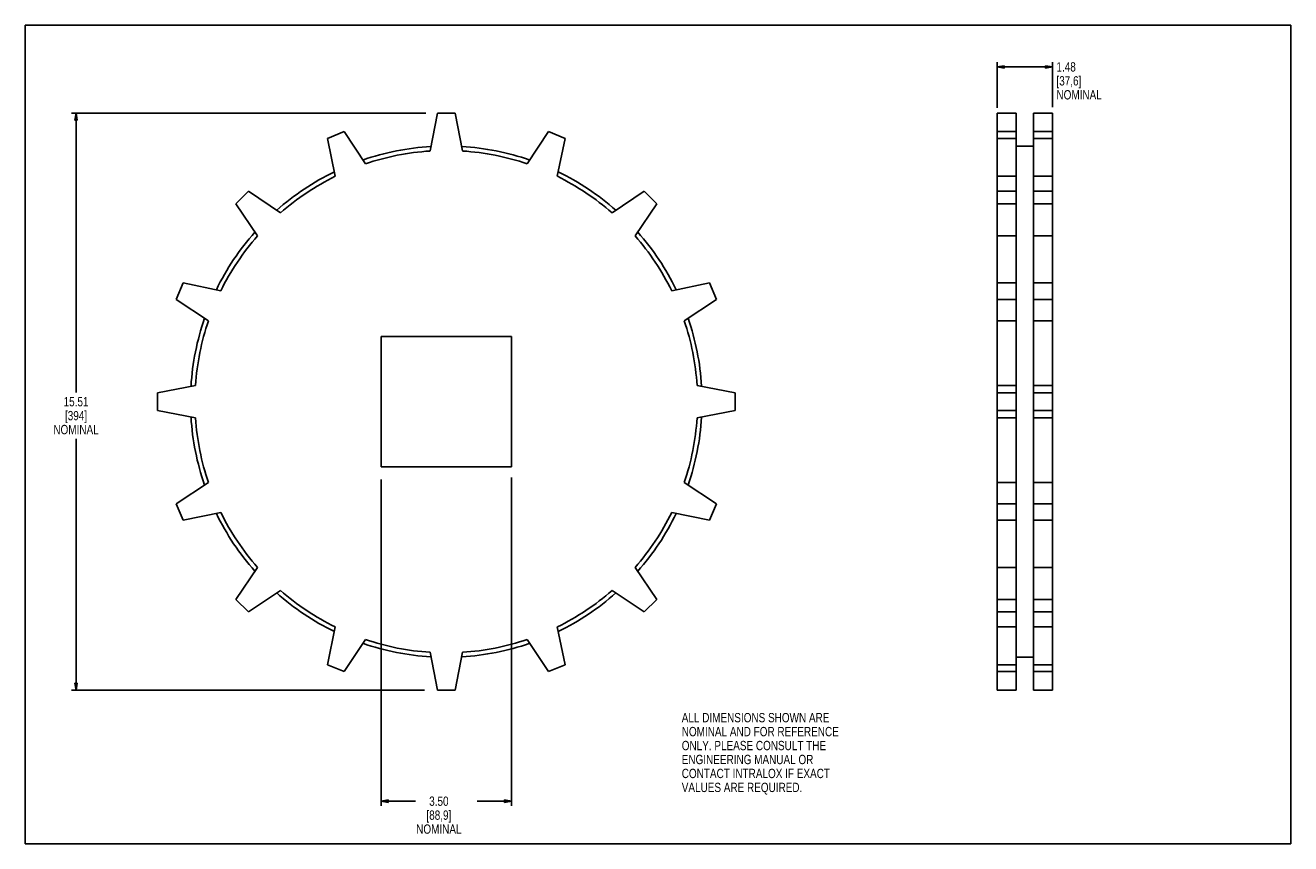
# Model space of a CAD drawing. Header units: inches. Extents: x 0 to 34, y 0 to 22.
import ezdxf

# ---------------------------------------------------------------- set-up
doc = ezdxf.new("R2010")
doc.units = ezdxf.units.IN
doc.header["$LTSCALE"] = 1.87
doc.header["$MEASUREMENT"] = 0
doc.layers.get('0').update_dxf_attribs({"linetype": 'CONTINUOUS'})
doc.styles.get("Standard").update_dxf_attribs({"font": 'txt', "width": 0.8})
doc.dimstyles.new('DIMSTYLE_1', dxfattribs={"dimtxt": 0.25, "dimasz": 0.1875, "dimexe": 0.18, "dimexo": 0.0625, "dimgap": 0.09, "dimtad": 0, "dimtih": 1, "dimtoh": 1, "dimzin": 4, "dimdsep": 46, "dimtxsty": 'STANDARD', "dimblk": 'CLOSED', "dimblk1": 'CLOSED', "dimblk2": 'CLOSED', "dimcen": 0.09, "dimadec": 0, "dimazin": 0, "dimtp": 0.011811, "dimtm": 0.011811, "dimtfac": 1, "dimtofl": 0, "dimtmove": 0, "dimatfit": 3, "dimldrblk": 'CLOSED', "dimfxl": 1, "dimtolj": 1, "dimtzin": 4, "dimarcsym": 0})
doc.dimstyles.new('DIMSTYLE_2', dxfattribs={"dimtxt": 0.25, "dimasz": 0.1875, "dimexe": 0.18, "dimexo": 0.0625, "dimgap": 0.09, "dimtad": 0, "dimtih": 1, "dimtoh": 1, "dimzin": 4, "dimdsep": 46, "dimtxsty": 'STANDARD', "dimblk": 'CLOSED', "dimblk1": 'CLOSED', "dimblk2": 'CLOSED', "dimcen": 0.09, "dimadec": 0, "dimazin": 0, "dimtp": 0.019685, "dimtm": 0.019685, "dimtfac": 1, "dimtofl": 0, "dimtmove": 0, "dimatfit": 3, "dimldrblk": 'CLOSED', "dimfxl": 1, "dimtolj": 1, "dimtzin": 4, "dimarcsym": 0})

# ---------------------------------------------------------------- blocks, each defined once
blk = doc.blocks.new('_CLOSED')
at = {"color": 0, "linetype": 'BYBLOCK'}
for p, q in [((0, 0), (-1, 0.17)), ((-1, 0.17), (-1, -0.17)), ((-1, -0.17), (0, 0)), ((-1, 0), (0, 0))]:
    blk.add_line(p, q, dxfattribs=at)
blk = doc.blocks.new('*D0')
at = {"color": 3, "linetype": 'CONTINUOUS'}
for p, q in [((9.562, 9.792), (9.562, 1.018)), ((13.062, 9.847), (13.062, 1.018)), ((9.562, 1.143), (10.487, 1.143)), ((13.062, 1.143), (12.137, 1.143))]:
    blk.add_line(p, q, dxfattribs=at)
at = {"color": 3, "linetype": 'CONTINUOUS', "xscale": 0.1875, "yscale": 0.1875, "zscale": 0.1875, "rotation": 180}
blk.add_blockref('_CLOSED', (9.562, 1.143), dxfattribs=at)
at = {"color": 3, "linetype": 'CONTINUOUS', "xscale": 0.1875, "yscale": 0.1875, "zscale": 0.1875}
blk.add_blockref('_CLOSED', (13.062, 1.143), dxfattribs=at)
at = {"color": 3, "linetype": 'CONTINUOUS', "insert": (11.112, 1.268), "char_height": 0.25, "width": 1.4, "attachment_point": 2, "line_spacing_factor": 0.9}
blk.add_mtext('3.50\\P[88,9]\\PNOMINAL', dxfattribs=at)
blk = doc.blocks.new('*D1')
at = {"color": 3, "linetype": 'CONTINUOUS'}
for p, q in [((10.765, 19.64), (1.238, 19.64)), ((1.363, 19.64), (1.363, 12.133)), ((1.363, 4.127), (1.363, 10.883)), ((10.729, 4.127), (1.238, 4.127))]:
    blk.add_line(p, q, dxfattribs=at)
at = {"color": 3, "linetype": 'CONTINUOUS', "xscale": 0.1875, "yscale": 0.1875, "zscale": 0.1875}
for p, rotation in [((1.363, 19.64), 90), ((1.363, 4.127), 270)]:
    blk.add_blockref('_CLOSED', p, dxfattribs=dict(at, rotation=rotation))
at = {"color": 3, "linetype": 'CONTINUOUS', "insert": (1.363, 12.008), "char_height": 0.25, "width": 1.4, "attachment_point": 2, "line_spacing_factor": 0.9}
blk.add_mtext('15.51\\P[394]\\PNOMINAL', dxfattribs=at)
blk = doc.blocks.new('*D2')
at = {"color": 3, "linetype": 'CONTINUOUS'}
for p, q in [((26.117, 19.783), (26.117, 21.007)), ((26.117, 20.882), (26.857, 20.882)), ((27.597, 20.882), (26.857, 20.882)), ((26.857, 20.882), (27.581, 20.882)), ((27.597, 19.797), (27.597, 21.007))]:
    blk.add_line(p, q, dxfattribs=at)
at = {"color": 3, "linetype": 'CONTINUOUS', "xscale": 0.1875, "yscale": 0.1875, "zscale": 0.1875, "rotation": 180}
blk.add_blockref('_CLOSED', (26.117, 20.882), dxfattribs=at)
at = {"color": 3, "linetype": 'CONTINUOUS', "xscale": 0.1875, "yscale": 0.1875, "zscale": 0.1875}
blk.add_blockref('_CLOSED', (27.597, 20.882), dxfattribs=at)
at = {"color": 3, "linetype": 'CONTINUOUS', "insert": (27.706, 21.007), "char_height": 0.25, "width": 1.4, "attachment_point": 1, "line_spacing_factor": 0.9}
blk.add_mtext('1.48\\P[37,6]\\PNOMINAL', dxfattribs=at)

msp = doc.modelspace()

# ---------------------------------------------------------------- linework, layer by layer
at = {"color": 7, "linetype": 'CONTINUOUS'}
for p, q in [((0, 0), (0, 22)), ((0, 22), (34, 22)), ((34, 0), (34, 22)), ((11.072, 19.64), (10.874, 18.621)), ((11.552, 19.64), (11.072, 19.64)), ((11.75, 18.621), (11.552, 19.64)), ((26.117, 4.127), (26.117, 19.64)), ((26.627, 19.64), (26.117, 19.64)), ((26.627, 4.127), (26.627, 19.64)), ((27.087, 4.127), (27.087, 19.64)), ((27.597, 19.64), (27.087, 19.64)), ((27.597, 4.127), (27.597, 19.64)), ((8.565, 19.141), (8.122, 18.958)), ((9.138, 18.275), (8.565, 19.141)), ((14.059, 19.141), (13.485, 18.275)), ((14.502, 18.958), (14.059, 19.141)), ((26.627, 19.141), (26.117, 19.141)), ((27.597, 19.141), (27.087, 19.141)), ((8.122, 18.958), (8.329, 17.94)), ((14.295, 17.94), (14.502, 18.958)), ((26.627, 18.958), (26.117, 18.958)), ((27.087, 18.755), (26.627, 18.755)), ((27.597, 18.958), (27.087, 18.958)), ((26.627, 17.94), (26.117, 17.94)), ((27.597, 17.94), (27.087, 17.94)), ((5.997, 17.538), (5.658, 17.198)), ((6.858, 16.957), (5.997, 17.538)), ((16.627, 17.538), (15.766, 16.957)), ((16.966, 17.198), (16.627, 17.538)), ((26.627, 17.538), (26.117, 17.538)), ((27.597, 17.538), (27.087, 17.538)), ((5.658, 17.198), (6.238, 16.337)), ((16.386, 16.337), (16.966, 17.198)), ((26.627, 17.198), (26.117, 17.198)), ((27.597, 17.198), (27.087, 17.198)), ((26.627, 16.337), (26.117, 16.337)), ((27.597, 16.337), (27.087, 16.337)), ((4.238, 15.073), (4.054, 14.63)), ((5.255, 14.866), (4.238, 15.073)), ((18.386, 15.073), (17.369, 14.866)), ((18.57, 14.63), (18.386, 15.073)), ((26.627, 15.073), (26.117, 15.073)), ((27.597, 15.073), (27.087, 15.073)), ((4.054, 14.63), (4.92, 14.057)), ((17.704, 14.057), (18.57, 14.63)), ((26.627, 14.63), (26.117, 14.63)), ((27.597, 14.63), (27.087, 14.63)), ((26.627, 14.057), (26.117, 14.057)), ((27.597, 14.057), (27.087, 14.057)), ((9.562, 13.633), (9.562, 10.133)), ((13.062, 13.633), (9.562, 13.633)), ((13.062, 10.133), (13.062, 13.633)), ((4.575, 12.321), (3.555, 12.123)), ((19.069, 12.123), (18.049, 12.321)), ((26.627, 12.321), (26.117, 12.321)), ((27.597, 12.321), (27.087, 12.321)), ((3.555, 12.123), (3.555, 11.643)), ((19.069, 11.643), (19.069, 12.123)), ((26.627, 12.123), (26.117, 12.123)), ((27.597, 12.123), (27.087, 12.123)), ((3.555, 11.643), (4.575, 11.445)), ((18.049, 11.445), (19.069, 11.643)), ((26.627, 11.643), (26.117, 11.643)), ((27.597, 11.643), (27.087, 11.643)), ((26.627, 11.445), (26.117, 11.445)), ((27.597, 11.445), (27.087, 11.445)), ((9.562, 10.133), (13.062, 10.133)), ((4.92, 9.71), (4.054, 9.137)), ((18.57, 9.137), (17.704, 9.71)), ((26.627, 9.71), (26.117, 9.71)), ((27.597, 9.71), (27.087, 9.71)), ((4.054, 9.137), (4.238, 8.693)), ((4.238, 8.693), (5.255, 8.9)), ((17.369, 8.9), (18.386, 8.693)), ((18.386, 8.693), (18.57, 9.137)), ((26.627, 9.137), (26.117, 9.137)), ((27.597, 9.137), (27.087, 9.137)), ((26.627, 8.693), (26.117, 8.693)), ((27.597, 8.693), (27.087, 8.693)), ((6.238, 7.429), (5.658, 6.568)), ((16.966, 6.568), (16.386, 7.429)), ((26.627, 7.429), (26.117, 7.429)), ((27.597, 7.429), (27.087, 7.429)), ((5.997, 6.229), (6.858, 6.809)), ((15.766, 6.809), (16.627, 6.229)), ((5.658, 6.568), (5.997, 6.229)), ((16.627, 6.229), (16.966, 6.568)), ((26.627, 6.568), (26.117, 6.568)), ((27.597, 6.568), (27.087, 6.568)), ((26.627, 6.229), (26.117, 6.229)), ((27.597, 6.229), (27.087, 6.229)), ((8.329, 5.826), (8.122, 4.809)), ((14.502, 4.809), (14.295, 5.826)), ((26.627, 5.826), (26.117, 5.826)), ((27.597, 5.826), (27.087, 5.826)), ((8.565, 4.625), (9.138, 5.491)), ((13.485, 5.491), (14.059, 4.625)), ((10.874, 5.146), (11.072, 4.127)), ((11.552, 4.127), (11.75, 5.146)), ((8.122, 4.809), (8.565, 4.625)), ((14.059, 4.625), (14.502, 4.809)), ((26.627, 4.809), (26.117, 4.809)), ((27.087, 5.012), (26.627, 5.012)), ((27.597, 4.809), (27.087, 4.809)), ((26.627, 4.625), (26.117, 4.625)), ((27.597, 4.625), (27.087, 4.625)), ((11.072, 4.127), (11.552, 4.127)), ((26.627, 4.127), (26.117, 4.127)), ((27.597, 4.127), (27.087, 4.127)), ((0, 0), (34, 0))]:
    msp.add_line(p, q, dxfattribs=at)
for radius, start, end in [(6.872, 93.4579, 109.0421), (6.872, 70.9579, 86.5421), (6.752, 93.7206, 108.7794), (6.752, 71.2206, 86.2794), (6.872, 115.9579, 131.5421), (6.872, 48.4579, 64.0421), (6.752, 116.2206, 131.2794), (6.752, 48.7206, 63.7794), (6.872, 138.4579, 154.0421), (6.752, 138.7206, 153.7794), (6.752, 26.2206, 41.2794), (6.872, 25.9579, 41.5421), (6.872, 160.9579, 176.5421), (6.752, 161.2206, 176.2794), (6.752, 3.7206, 18.7794), (6.872, 3.4579, 19.0421), (6.872, 183.4579, 199.0421), (6.752, 183.7206, 198.7794), (6.752, 341.2206, 356.2794), (6.872, 340.9579, 356.5421), (6.872, 205.9579, 221.5421), (6.752, 206.2206, 221.2794), (6.752, 318.7206, 333.7794), (6.872, 318.4579, 334.0421), (6.752, 228.7206, 243.7794), (6.752, 296.2206, 311.2794), (6.872, 228.4579, 244.0421), (6.872, 295.9579, 311.5421), (6.752, 251.2206, 266.2794), (6.752, 273.7206, 288.7794), (6.872, 250.9579, 266.5421), (6.872, 273.4579, 289.0421)]:
    msp.add_arc((11.312, 11.883), radius, start, end, dxfattribs=at)

# ---------------------------------------------------------------- texts
at = {"color": 3, "linetype": 'CONTINUOUS', "insert": (17.638, 3.514), "char_height": 0.25, "width": 5.2, "attachment_point": 1, "line_spacing_factor": 0.9}
msp.add_mtext('ALL DIMENSIONS SHOWN ARE \\PNOMINAL AND FOR REFERENCE \\PONLY. PLEASE CONSULT THE \\PENGINEERING MANUAL OR \\PCONTACT INTRALOX IF EXACT \\PVALUES ARE REQUIRED.', dxfattribs=at)

# ---------------------------------------------------------------- dimensions: what is measured, and where the dimension line sits
at = {"color": 3, "linetype": 'CONTINUOUS'}
for base, p1, p2, picture, middle in [((27.597, 20.882), (26.117, 19.783), (27.597, 19.797), '*D2', (28.406, 20.507)), ((13.062, 1.143), (9.562, 9.792), (13.062, 9.847), '*D0', (10.862, 0.768))]:
    dim = msp.add_linear_dim(base=base, p1=p1, p2=p2, text='<>\\PNOMINAL', dimstyle='DIMSTYLE_1', dxfattribs=at)
    dim.commit()
    dim.dimension.update_dxf_attribs({"geometry": picture, "text_midpoint": middle, "dimtype": 160})
dim = msp.add_linear_dim(base=(1.363, 4.127), p1=(10.765, 19.64), p2=(10.729, 4.127), angle=270, text='<>\\PNOMINAL', dimstyle='DIMSTYLE_2', dxfattribs=at)
dim.commit()
dim.dimension.update_dxf_attribs({"geometry": '*D1', "text_midpoint": (0.863, 11.508), "dimtype": 160})

doc.saveas('drawing.dxf')
